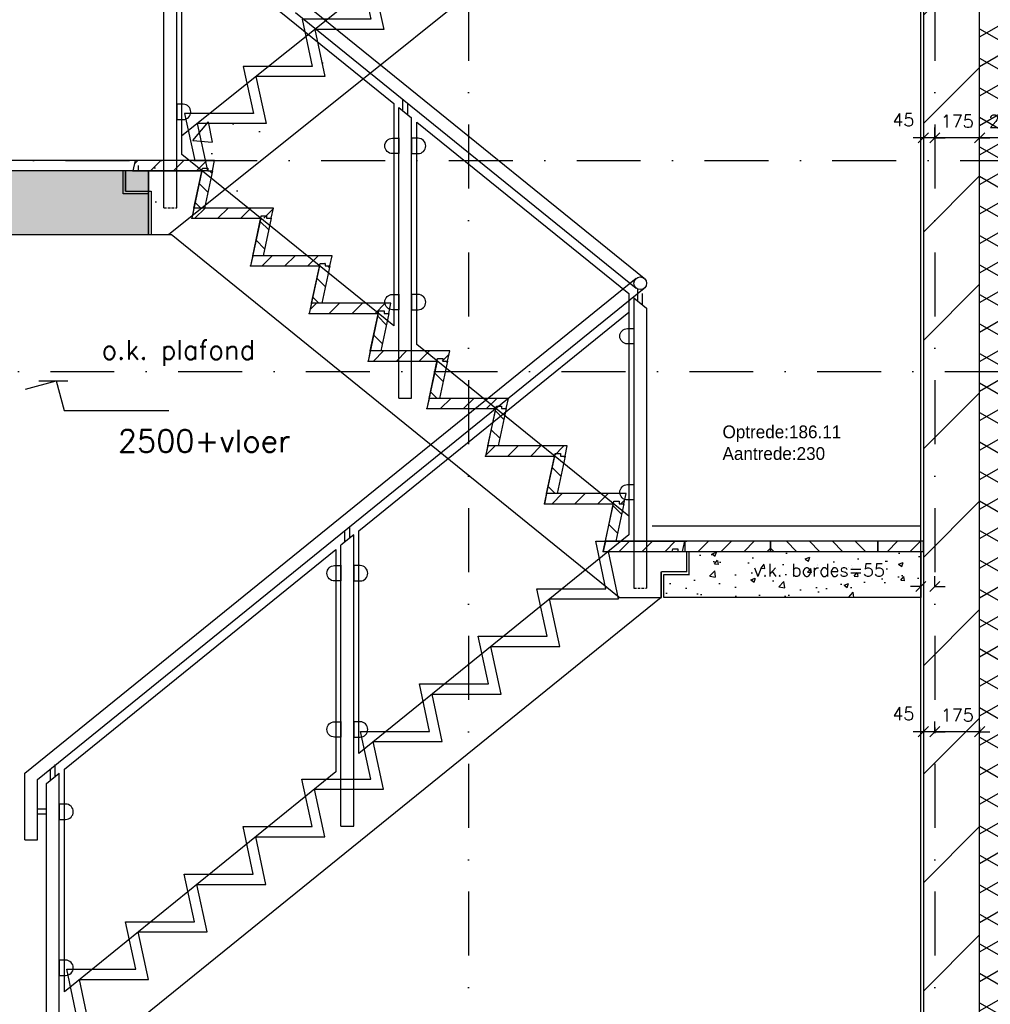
# Model space of a CAD drawing. Extents: x 0 to 317513, y 0 to 193913.
# Tile 84 of 105: x 234666 to 238464, y 150698 to 154550. Entities that reach past the tile are written whole.
import ezdxf

# ---------------------------------------------------------------- set-up
doc = ezdxf.new("R2010")
doc.units = 0
doc.header["$LTSCALE"] = 20
doc.header["$MEASUREMENT"] = 0
doc.header["$PDSIZE"] = -1
for name, pattern in [('DASHDOT', [25, 12.5, -6.25, 0, -6.25]), ('DASHED', [0.75, 0.5, -0.25]), ('DD1', [2.66667, 1.66667, -0.5, 0, -0.5]), ('HIDDEN2', [4.6875, 3.125, -1.5625])]:
    doc.linetypes.add(name, pattern=pattern)
doc.layers.get('0').update_dxf_attribs({"linetype": 'CONTINUOUS'})
doc.layers.get('DEFPOINTS').update_dxf_attribs({"linetype": 'CONTINUOUS'})
for name, color, linetype in [('00', 7, 'CONTINUOUS'), ('A--01A1_ACEER', 1, 'CONTINUOUS'), ('A--124D2TRAPPEN', 4, 'CONTINUOUS'), ('A--A21--_F-23-', 9, 'CONTINUOUS'), ('A--A22--_F123-', 9, 'CONTINUOUS'), ('A--A23--_F--3-', 9, 'CONTINUOUS'), ('A--L13A1_VLOEREN', 1, 'CONTINUOUS'), ('A--L13A2_VLOEREN', 2, 'CONTINUOUS'), ('A--L13A2_VLOEREN1', 2, 'DASHED'), ('A--L21--', 3, 'CONTINUOUS'), ('A--L21--_F--3-', 7, 'CONTINUOUS'), ('A--L21--_F-23-', 4, 'CONTINUOUS'), ('A--L22D1_BINNENWAND', 1, 'CONTINUOUS'), ('A--L23--', 7, 'CONTINUOUS'), ('A--L23--_F--3-', 7, 'CONTINUOUS'), ('A--L24--', 7, 'CONTINUOUS'), ('A--L24A1_TRAPPEN', 1, 'CONTINUOUS'), ('A--L24A2_TRAPPEN', 2, 'CONTINUOUS'), ('A--L24D1_TRAPPEN', 1, 'CONTINUOUS'), ('A--L24D1_TRAPPEN1', 1, 'HIDDEN2'), ('A--M$1A-_F123-', 1, 'CONTINUOUS'), ('A--M01A1_MAATVOERING', 1, 'CONTINUOUS'), ('A--M01B1_HOOGTE_MAATV', 1, 'CONTINUOUS'), ('A--T01A-35_TEKSTPRES', 3, 'CONTINUOUS'), ('A--T01B2_HOOGTE_MAATV', 2, 'CONTINUOUS'), ('A--T01B3_HOOGTE_MAATV', 3, 'CONTINUOUS'), ('STRAMIEN', 8, 'DD1'), ('X--LR---_CP', 7, 'CONTINUOUS'), ('Ztrappenrood', 1, 'CONTINUOUS')]:
    doc.layers.add(name, color=color, linetype=linetype)
doc.styles.add('ALFA-0_25', font='ROMANS')
doc.styles.add('HIEMSTRA', font='romans.shx')
doc.styles.add('HOOGTEXT', font='ROMANS.shx', dxfattribs={"height": 2.5})
doc.styles.add('style1', font='tsacor__.ttf', dxfattribs={"height": 10})
doc.dimstyles.get("Standard").update_dxf_attribs({"dimscale": 40, "dimtxt": 2.5, "dimasz": 2, "dimexe": 0.3, "dimexo": 0.3, "dimgap": 2, "dimtad": 1, "dimdec": 0, "dimzin": 0, "dimdsep": 46, "dimtxsty": 'HIEMSTRA', "dimblk1": 'OBLIQUE', "dimblk2": 'OBLIQUE', "dimsah": 1, "dimcen": 0.09, "dimdle": 0.3, "dimclrd": 1, "dimclre": 1, "dimclrt": 3, "dimadec": 0, "dimazin": 0, "dimtfac": 1, "dimtdec": 4, "dimtix": 1, "dimtmove": 2, "dimatfit": 3, "dimldrblk": 'OBLIQUE', "dimfxl": 0, "dimtvp": 625, "dimtolj": 1, "dimtzin": 0, "dimarcsym": 0})
doc.dimstyles.new('STANDARD$0', dxfattribs={"dimscale": 50, "dimtxt": 2.5, "dimasz": 2, "dimexe": 2, "dimexo": 0, "dimgap": 2, "dimtad": 1, "dimdec": 0, "dimzin": 0, "dimdsep": 46, "dimtxsty": 'ALFA-0_25', "dimblk1": 'OBLIQUE', "dimblk2": 'OBLIQUE', "dimsah": 1, "dimcen": -3, "dimdle": 2, "dimclrd": 1, "dimclre": 1, "dimclrt": 2, "dimadec": 0, "dimazin": 0, "dimtfac": 0.6666666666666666, "dimtofl": 0, "dimtmove": 2, "dimatfit": 3, "dimldrblk": 'OBLIQUE', "dimfxl": 0, "dimtvp": 0.8333333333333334, "dimtolj": 1, "dimtzin": 0, "dimarcsym": 0})

# ---------------------------------------------------------------- blocks, each defined once
blk = doc.blocks.new('*U838')
at = {"layer": 'A--L23--_F--3-', "color": 2, "linetype": 'Continuous'}
blk.add_lwpolyline([(0, 0), (0, -20), (-14792.29447148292, -20.0000000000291), (-14792.29447148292, -2.91038304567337e-11)], dxfattribs=at)
blk = doc.blocks.new('_OBLIQUE')
at = {"color": 0, "linetype": 'ByBlock'}
blk.add_line((-0.5, -0.5), (0.5, 0.5), dxfattribs=at)
blk = doc.blocks.new('*D412')
at = {"layer": 'A--M$1A-_F123-', "color": 1, "lineweight": -2}
for p, q in [((238422.3430605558, 154087.9602430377), (238382.3430605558, 154087.9602430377)), ((238622.3430605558, 154087.9602430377), (238422.3430605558, 154087.9602430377)), ((238622.3430605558, 154087.9602430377), (238662.3430605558, 154087.9602430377))]:
    blk.add_line(p, q, dxfattribs=at)
at = {"layer": 'DEFPOINTS', "color": 0}
for p in [(238422.3430605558, 154087.9602430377), (238422.3430605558, 154087.9602430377), (238622.3430605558, 154087.9602430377)]:
    blk.add_point(p, dxfattribs=at)
at = {"layer": 'A--M$1A-_F123-', "color": 1, "lineweight": -2, "xscale": 40, "yscale": 40, "zscale": 40}
blk.add_blockref('_OBLIQUE', (238422.3430605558, 154087.9602430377), dxfattribs=at)
at = {"layer": 'A--M$1A-_F123-', "color": 1, "lineweight": -2, "xscale": 40, "yscale": 40, "zscale": 40, "rotation": 180}
blk.add_blockref('_OBLIQUE', (238622.3430605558, 154087.9602430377), dxfattribs=at)
at = {"layer": 'A--M$1A-_F123-', "color": 2, "insert": (238522.3430605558, 154152.9602430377), "char_height": 50, "attachment_point": 5, "style": 'HIEMSTRA'}
blk.add_mtext('\\A1;200', dxfattribs=at)
blk = doc.blocks.new('*D413')
at = {"layer": 'A--M$1A-_F123-', "color": 1, "lineweight": -2}
for p, q in [((238247.3430605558, 154087.9602430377), (238207.3430605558, 154087.9602430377)), ((238422.3430605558, 154087.9602430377), (238247.3430605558, 154087.9602430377)), ((238422.3430605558, 154087.9602430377), (238462.3430605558, 154087.9602430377))]:
    blk.add_line(p, q, dxfattribs=at)
at = {"layer": 'DEFPOINTS', "color": 0}
for p in [(238247.3430605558, 154087.9602430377), (238247.3430605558, 154087.9602430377), (238422.3430605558, 154087.9602430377)]:
    blk.add_point(p, dxfattribs=at)
at = {"layer": 'A--M$1A-_F123-', "color": 1, "lineweight": -2, "xscale": 40, "yscale": 40, "zscale": 40}
blk.add_blockref('_OBLIQUE', (238247.3430605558, 154087.9602430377), dxfattribs=at)
at = {"layer": 'A--M$1A-_F123-', "color": 1, "lineweight": -2, "xscale": 40, "yscale": 40, "zscale": 40, "rotation": 180}
blk.add_blockref('_OBLIQUE', (238422.3430605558, 154087.9602430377), dxfattribs=at)
at = {"layer": 'A--M$1A-_F123-', "color": 2, "insert": (238334.8430605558, 154152.9602430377), "char_height": 50, "attachment_point": 5, "style": 'HIEMSTRA'}
blk.add_mtext('\\A1;175', dxfattribs=at)
blk = doc.blocks.new('*D414')
at = {"layer": 'A--M$1A-_F123-', "color": 1, "lineweight": -2}
for p, q in [((238247.3430605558, 151764.8943203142), (238207.3430605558, 151764.8943203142)), ((238247.3430605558, 151781.152241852), (238247.3430605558, 151758.8943203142)), ((238422.3430605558, 151764.8943203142), (238247.3430605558, 151764.8943203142)), ((238422.3430605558, 151781.152241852), (238422.3430605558, 151758.8943203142)), ((238422.3430605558, 151764.8943203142), (238462.3430605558, 151764.8943203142))]:
    blk.add_line(p, q, dxfattribs=at)
at = {"layer": 'DEFPOINTS', "color": 0}
for p in [(238247.3430605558, 151787.152241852), (238247.3430605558, 151764.8943203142), (238422.3430605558, 151787.152241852)]:
    blk.add_point(p, dxfattribs=at)
at = {"layer": 'A--M$1A-_F123-', "color": 1, "lineweight": -2, "xscale": 40, "yscale": 40, "zscale": 40}
blk.add_blockref('_OBLIQUE', (238247.3430605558, 151764.8943203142), dxfattribs=at)
at = {"layer": 'A--M$1A-_F123-', "color": 1, "lineweight": -2, "xscale": 40, "yscale": 40, "zscale": 40, "rotation": 180}
blk.add_blockref('_OBLIQUE', (238422.3430605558, 151764.8943203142), dxfattribs=at)
at = {"layer": 'A--M$1A-_F123-', "color": 2, "insert": (238334.8430605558, 151829.8943203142), "char_height": 50, "attachment_point": 5, "style": 'HIEMSTRA'}
blk.add_mtext('\\A1;175', dxfattribs=at)
blk = doc.blocks.new('*U828')
at = {"layer": 'A--A21--_F-23-', "linetype": 'Continuous'}
h = blk.add_hatch(dxfattribs=at)
h.set_pattern_fill('ALFAISO', color=256, scale=100, angle=90, style=0)
h.set_pattern_definition([(150, (50, -3.061515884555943e-15), (-50.00000000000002, -86.60254037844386), []), (210, (50, -3.061515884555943e-15), (49.99999999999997, -86.60254037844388), [])])
h.paths.add_polyline_path([(0, 0), (-65, 0), (-65, 5571.047897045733), (0, 5571.047897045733), (65, 5571.047897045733), (65, 0)])
at = {"layer": 'A--L21--_F--3-', "color": 3, "linetype": 'Continuous'}
blk.add_lwpolyline([(0, 0), (-65, 0), (-65, 5571.047897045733), (0, 5571.047897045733)], dxfattribs=at)
blk = doc.blocks.new('TRAPTREDE')
at = {"layer": 'A--01A1_ACEER'}
h = blk.add_hatch(dxfattribs=at)
h.set_pattern_fill('ANSI31', color=256, scale=20, angle=90, style=0)
h.set_pattern_definition([(135, (-78993.3670342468, -57903.13740615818), (-44.90128060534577, -44.90128060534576), [])])
edge = h.paths.add_edge_path()
edge.add_line((-292.6324801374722, 0), (-310.9134397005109, 0))
edge.add_line((-310.9134397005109, 0), (-319.5105059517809, 40))
edge.add_line((-319.5105059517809, 40), (-8.59706625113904, 40))
edge.add_line((-8.59706625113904, 40), (0, 0))
edge.add_line((0, 0), (-269.9999999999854, 0))
at = {"layer": 'A--L24A2_TRAPPEN'}
blk.add_lwpolyline([(-269.9999999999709, 0), (-272.1492665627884, 9.999999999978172), (-292.6324801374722, 9.999999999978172), (-292.6324801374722, 0), (-310.9134397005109, 0), (-319.5105059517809, 40), (-8.59706625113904, 40), (0, 0)], close=True, dxfattribs=at)
at = {"layer": 'X--LR---_CP', "color": 1}
blk.add_point((0, 0), dxfattribs=at)
blk = doc.blocks.new('STOOTBORD')
at = {"layer": 'A--01A1_ACEER'}
h = blk.add_hatch(dxfattribs=at)
h.set_pattern_fill('ANSI31', color=256, scale=20, style=0)
h.set_pattern_definition([(45, (-78754.76996799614, -57757.02740615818), (-44.90128060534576, 44.90128060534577), [])])
h.paths.add_polyline_path([(0, 0), (-33.55220031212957, 156.109999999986), (-54.03541388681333, 156.109999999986), (-54.03541388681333, 146.1100000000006), (-72.31637344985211, 146.1100000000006), (-40.91343970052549, 0)])
at = {"layer": 'A--L24A2_TRAPPEN'}
blk.add_lwpolyline([(0, 0), (-33.55220031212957, 156.109999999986), (-54.03541388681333, 156.109999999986), (-54.03541388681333, 146.1100000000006), (-72.31637344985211, 146.1100000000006), (-40.91343970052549, 0)], close=True, dxfattribs=at)
at = {"layer": 'X--LR---_CP'}
blk.add_point((0, 0), dxfattribs=at)
blk = doc.blocks.new('GLASKLEM_RECHTS')
at = {"layer": 'A--01A1_ACEER'}
blk.add_lwpolyline([(0, -60), (24.99999999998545, -60, 0.414213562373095), (54.99999999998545, -30), (55, -30, 0.414213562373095), (25, 0), (0, 0)], format="xyb", close=True, dxfattribs=at)
at = {"layer": 'X--LR---_CP'}
blk.add_point((0, 0), dxfattribs=at)
blk = doc.blocks.new('GLASKLEM_LINKS')
at = {"layer": 'A--01A1_ACEER'}
blk.add_lwpolyline([(0, -60), (-25, -60, -0.414213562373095), (-55, -30), (-55, -30, -0.414213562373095), (-25, 0), (0, 0)], format="xyb", close=True, dxfattribs=at)
at = {"layer": 'X--LR---_CP'}
blk.add_point((0, 0), dxfattribs=at)
blk = doc.blocks.new('*D510')
at = {"layer": 'A--M$1A-_F123-', "color": 1, "lineweight": -2}
for p, q in [((238247.3430605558, 151764.8943203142), (238247.3430605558, 151804.8943203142)), ((238202.3425032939, 151764.8943203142), (238162.3425032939, 151764.8943203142)), ((238202.3425032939, 151764.8943213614), (238202.3425032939, 151724.8943203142)), ((238247.3430605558, 151764.8943203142), (238287.3430605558, 151764.8943203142))]:
    blk.add_line(p, q, dxfattribs=at)
at = {"layer": 'DEFPOINTS', "color": 0}
for p in [(238202.3425032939, 151764.8943213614), (238202.3425032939, 151764.8943203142), (238247.3430605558, 151764.8943203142)]:
    blk.add_point(p, dxfattribs=at)
at = {"layer": 'A--M$1A-_F123-', "color": 1, "lineweight": -2, "xscale": 40, "yscale": 40, "zscale": 40}
blk.add_blockref('_OBLIQUE', (238202.3425032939, 151764.8943203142), dxfattribs=at)
at = {"layer": 'A--M$1A-_F123-', "color": 1, "lineweight": -2, "xscale": 40, "yscale": 40, "zscale": 40, "rotation": 180}
blk.add_blockref('_OBLIQUE', (238247.3430605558, 151764.8943203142), dxfattribs=at)
at = {"layer": 'A--M$1A-_F123-', "color": 2, "insert": (238123.9864433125, 151835.6037045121), "char_height": 50, "attachment_point": 5, "style": 'ALFA-0_25'}
blk.add_mtext('\\A1;45', dxfattribs=at)
blk = doc.blocks.new('*D513')
at = {"layer": 'A--M$1A-_F123-', "color": 1, "lineweight": -2}
for p, q in [((238247.3430605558, 154087.9602430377), (238247.3430605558, 154127.9602430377)), ((238202.3425032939, 154087.9602430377), (238162.3425032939, 154087.9602430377)), ((238202.3425032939, 154087.9602440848), (238202.3425032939, 154047.9602430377)), ((238247.3430605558, 154087.9602430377), (238287.3430605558, 154087.9602430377))]:
    blk.add_line(p, q, dxfattribs=at)
at = {"layer": 'DEFPOINTS', "color": 0}
for p in [(238202.3425032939, 154087.9602440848), (238202.3425032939, 154087.9602430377), (238247.3430605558, 154087.9602430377)]:
    blk.add_point(p, dxfattribs=at)
at = {"layer": 'A--M$1A-_F123-', "color": 1, "lineweight": -2, "xscale": 40, "yscale": 40, "zscale": 40}
blk.add_blockref('_OBLIQUE', (238202.3425032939, 154087.9602430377), dxfattribs=at)
at = {"layer": 'A--M$1A-_F123-', "color": 1, "lineweight": -2, "xscale": 40, "yscale": 40, "zscale": 40, "rotation": 180}
blk.add_blockref('_OBLIQUE', (238247.3430605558, 154087.9602430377), dxfattribs=at)
at = {"layer": 'A--M$1A-_F123-', "color": 2, "insert": (238123.9864433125, 154158.6696272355), "char_height": 50, "attachment_point": 5, "style": 'ALFA-0_25'}
blk.add_mtext('\\A1;45', dxfattribs=at)
blk = doc.blocks.new('*D515')
at = {"layer": 'A--M$1A-_F123-', "color": 1, "lineweight": -2}
for p, q in [((238192.3425032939, 152332.8613402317), (238192.3425032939, 152372.8613402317)), ((238247.3430605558, 152332.8613391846), (238247.3430605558, 152372.8613402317)), ((238192.3425032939, 152332.8613402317), (238152.3425032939, 152332.8613402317)), ((238247.3430605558, 152332.8613402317), (238287.3430605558, 152332.8613402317))]:
    blk.add_line(p, q, dxfattribs=at)
at = {"layer": 'DEFPOINTS', "color": 0}
for p in [(238192.3425032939, 152332.8613402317), (238192.3425032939, 152332.8613402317), (238247.3430605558, 152332.8613391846)]:
    blk.add_point(p, dxfattribs=at)
at = {"layer": 'A--M$1A-_F123-', "color": 1, "lineweight": -2, "xscale": 40, "yscale": 40, "zscale": 40}
blk.add_blockref('_OBLIQUE', (238192.3425032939, 152332.8613402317), dxfattribs=at)
at = {"layer": 'A--M$1A-_F123-', "color": 1, "lineweight": -2, "xscale": 40, "yscale": 40, "zscale": 40, "rotation": 180}
blk.add_blockref('_OBLIQUE', (238247.3430605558, 152332.8613402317), dxfattribs=at)
at = {"layer": 'A--M$1A-_F123-', "color": 2, "insert": (237794.5292219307, 152397.0914561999), "char_height": 50, "attachment_point": 5, "style": 'ALFA-0_25'}
blk.add_mtext('\\A1;\\fRomanS|b0|i0|c0|p0;v.k. bordes=\\Fromans.shx;55', dxfattribs=at)
blk = doc.blocks.new('HOOGTEP')
at = {"layer": 'A--M01A1_MAATVOERING'}
for p, q in [((0, 0), (0.6242222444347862, 2.329629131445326)), ((0.6242222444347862, 2.329629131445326), (8.79409522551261, 2.329629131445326)), ((-2.414814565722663, 0.647047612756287), (0, 0))]:
    blk.add_line(p, q, dxfattribs=at)
at = {"layer": 'A--M01B1_HOOGTE_MAATV'}
blk.add_line((-1.37860708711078, 0), (0.9114254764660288, 0), dxfattribs=at)
at = {"layer": 'A--T01B2_HOOGTE_MAATV', "style": 'HOOGTEXT', "flags": 4}
blk.add_attdef('TEKST', (1.839745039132, -0.6710995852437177), '', height=1.5, dxfattribs=at)
at = {"layer": 'A--T01B3_HOOGTE_MAATV', "style": 'HOOGTEXT', "flags": 4}
blk.add_attdef('HOOGTE', (1.672616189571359, 3.819477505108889), '', height=1.75, dxfattribs=at)

msp = doc.modelspace()

# ---------------------------------------------------------------- hatches: boundary and pattern name
at = {"layer": 'A--01A1_ACEER'}
h = msp.add_hatch(dxfattribs=at)
h.set_pattern_fill('AR-CONC', color=256, scale=5, style=0)
h.set_pattern_definition([(49.99999999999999, (154940.2033338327, 94381.17440186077), (910.92334498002, -79.69542769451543), [95.25, -1047.75]), (355, (154940.2033338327, 94381.17440186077), (-176.2141298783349, 955.2832144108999), [76.2, -838.1999999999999]), (100.451, (155016.1133338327, 94374.53315186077), (734.7125083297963, 875.5834391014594), [80.95, -890.45]), (46.1842, (154940.2033338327, 94635.17440186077), (1355.395204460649, -210.2116396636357), [142.875, -1571.625]), (96.6356, (155053.1528338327, 94617.65690186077), (1187.021172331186, 1237.127779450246), [121.4249999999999, -1335.674999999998]), (351.1840000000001, (154940.2033338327, 94635.17440186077), (1187.02302906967, 1237.125589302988), [114.3, -1257.3]), (21, (155067.2033338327, 94571.67440186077), (758.0743991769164, -511.3275925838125), [95.25, -1047.75]), (326.0000000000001, (155067.2033338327, 94571.67440186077), (309.0101417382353, 920.9398306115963), [76.2, -838.1999999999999]), (71.4514, (155130.3758338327, 94529.06390186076), (1067.082453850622, 409.6142885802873), [80.94999999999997, -890.4499999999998]), (37.50000000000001, (154940.2033338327, 94381.17440186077), (15.44301625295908, 422.7751943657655), [0, -828.04, 0, -850.9000000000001, 0, -841.375]), (7.499999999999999, (154940.2033338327, 94381.17440186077), (334.0983125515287, 500.9028740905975), [0, -485.14, 0, -808.99, 0, -320.675]), (327.5, (154656.9933338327, 94381.17440186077), (677.952975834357, -28.64371996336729), [0, -317.4999999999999, 0, -990.5999999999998, 0, -1314.449999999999]), (317.5, (154529.9933338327, 94381.17440186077), (740.6459069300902, 127.1324551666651), [0, -412.75, 0, -657.86, 0, -933.45])])
h.paths.add_polyline_path([(235420.0318095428, 153959.3218080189), (235419.066991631, 153959.321808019)], flags=16)
edge = h.paths.add_edge_path()
edge.add_line((235092.7795488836, 153709.3218106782), (235092.7795472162, 153709.3218106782))
edge.add_line((235092.7795472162, 153709.3218106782), (235347.6378190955, 153709.3218106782))
edge.add_line((235347.6378190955, 153709.3218106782), (237187.6377917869, 155183.0017934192))
edge.add_line((235092.7795516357, 153709.3218094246), (235092.7795537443, 153879.3218072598))
edge.add_line((234992.7795505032, 153879.3218085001), (235092.7795537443, 153879.3218072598))
edge.add_line((234992.7795505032, 153879.3218085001), (234992.7795493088, 153959.3218078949))
edge.add_line((237187.6378089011, 155182.9818119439), (237187.6378067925, 155352.9818097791))
edge.add_line((237287.6378100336, 155352.9818110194), (237187.6378067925, 155352.9818097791))
edge.add_line((237287.6378100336, 155352.9818110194), (237287.6378112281, 155432.9818104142))
h = msp.add_hatch(dxfattribs=at)
h.set_pattern_fill('ANSI31', color=256, scale=20, style=0)
h.set_pattern_definition([(45.00000000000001, (152380.9708465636, 94380.83646325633), (-44.90128060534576, 44.90128060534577), [])])
h.paths.add_polyline_path([(237268.5638004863, 152510.0838694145), (237268.5638004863, 152470.0838694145), (237603.5638004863, 152470.0838694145), (237603.5638004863, 152510.0838694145)])
h = msp.add_hatch(dxfattribs=at)
h.set_pattern_fill('ANSI31', color=256, scale=20, angle=90, style=0)
h.set_pattern_definition([(135, (152380.9708465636, 94380.83646325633), (-44.90128060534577, -44.90128060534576), [])])
h.paths.add_polyline_path([(237603.5638004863, 152510.0838694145), (237603.5638004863, 152470.0838694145), (238023.5638004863, 152470.0838694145), (238023.5638004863, 152510.0838694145)])
h = msp.add_hatch(dxfattribs=at)
h.set_pattern_fill('ANSI31', color=256, scale=20, style=0)
h.set_pattern_definition([(45.00000000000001, (140998.2539062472, 94381.17440186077), (-44.90128060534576, 44.90128060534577), [])])
h.paths.add_polyline_path([(238023.5638004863, 152510.0838694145), (238023.5638004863, 152470.0838694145), (238202.342519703, 152470.0838494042), (238202.3425206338, 152510.0838676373)])
h = msp.add_hatch(dxfattribs=at)
h.set_pattern_fill('AR-CONC', color=256, style=0)
h.set_pattern_definition([(49.99999999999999, (150940.6184439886, 94381.17408036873), (182.184668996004, -15.93908553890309), [19.05, -209.55]), (355, (150940.6184439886, 94381.17408036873), (-35.24282597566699, 191.05664288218), [15.24, -167.64]), (100.451, (150955.8004439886, 94379.84583036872), (146.9425016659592, 175.1166878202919), [16.19, -178.09]), (46.1842, (150940.6184439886, 94431.97408036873), (271.0790408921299, -42.04232793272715), [28.575, -314.325]), (96.6356, (150963.2083439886, 94428.47058036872), (237.4042344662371, 247.4255558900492), [24.28499999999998, -267.1349999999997]), (351.1840000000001, (150940.6184439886, 94431.97408036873), (237.4046058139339, 247.4251178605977), [22.86, -251.46]), (21, (150966.0184439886, 94419.27408036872), (151.6148798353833, -102.2655185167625), [19.05, -209.55]), (326.0000000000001, (150966.0184439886, 94419.27408036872), (61.80202834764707, 184.1879661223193), [15.24, -167.64]), (71.4514, (150978.6529439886, 94410.75198036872), (213.4164907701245, 81.92285771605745), [16.18999999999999, -178.0899999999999]), (37.50000000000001, (150940.6184439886, 94381.17408036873), (3.088603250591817, 84.55503887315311), [0, -165.608, 0, -170.18, 0, -168.275]), (7.499999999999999, (150940.6184439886, 94381.17408036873), (66.81966251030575, 100.1805748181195), [0, -97.02799999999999, 0, -161.798, 0, -64.135]), (327.5, (150883.9764439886, 94381.17408036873), (135.5905951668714, -5.728743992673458), [0, -63.49999999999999, 0, -198.1199999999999, 0, -262.8899999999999]), (317.5, (150858.5764439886, 94381.17408036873), (148.129181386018, 25.42649103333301), [0, -82.55, 0, -131.572, 0, -186.69])])
h.paths.add_polyline_path([(238192.342519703, 152470.0838505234), (238023.5638004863, 152470.0838694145), (237603.5638004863, 152470.0838694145), (237286.1131127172, 152470.0838694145), (237287.1131127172, 152380.4218238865), (237187.1131127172, 152380.4218226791), (237187.1131141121, 152290.421823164), (238192.3425155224, 152290.421823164)])
at = {"layer": 'A--A22--_F123-'}
h = msp.add_hatch(dxfattribs=at)
h.set_pattern_fill('ALFALINE', color=256, scale=299.9999999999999, angle=-90.00000000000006, style=0, pattern_type=2)
h.set_pattern_definition([(225.0000000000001, (397244.6861211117, 58203.42386924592), (-212.1320343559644, 212.132034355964), [])])
h.paths.add_polyline_path([(238202.3426136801, 155374.3218072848), (238202.342463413, 150050.9918080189), (238422.3424587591, 150050.987874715), (238422.3426151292, 155374.3218072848)])
at = {"layer": 'A--A23--_F--3-'}
h = msp.add_hatch(dxfattribs=at)
h.set_pattern_fill('ALFABET', color=256, scale=20, angle=1, style=0, pattern_type=2)
h.set_pattern_definition([(46, (157742.7932300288, 58203.42386924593), (-86.32077604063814, 83.35900445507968), []), (50.99999999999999, (157742.7932300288, 58203.42386924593), (143.6492232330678, -10.04493226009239), [14.99999999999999, -164.9999999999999]), (356, (157742.7932300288, 58203.42386924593), (-30.37155278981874, 149.9312053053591), [12, -132]), (101.4514, (157754.7639982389, 58202.58679246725), (113.2777785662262, 139.8861835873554), [12.74803799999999, -140.2284223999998]), (47.18420000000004, (157742.0951337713, 58243.41777705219), (213.9934415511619, -29.37357608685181), [22.49999999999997, -247.4999999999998]), (97.63559999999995, (157759.9279189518, 58240.96996785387), (183.5039301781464, 198.0563242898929), [19.12205759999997, -210.3425999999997]), (352.1842, (157742.0951337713, 58243.41777705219), (183.503775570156, 198.0564676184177), [18, -198]), (22.00000000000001, (157762.2666117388, 58233.76834822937), (120.7685617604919, -78.42802107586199), [15, -165]), (327, (157762.2666117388, 58233.76834822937), (46.12453210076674, 145.8572078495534), [12, -132]), (72.45140000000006, (157772.3306543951, 58227.23267337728), (166.8931450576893, 67.42905611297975), [12.748038, -140.2284224]), (38.49999999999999, (157742.7932300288, 58203.42386924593), (1.269640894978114, 66.61107424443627), [0, -130.4, 0, -134, 0, -132.5]), (8.500000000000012, (157742.7932300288, 58203.42386924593), (51.2292074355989, 79.78856751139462), [0, -76.39999999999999, 0, -127.4, 0, -50.5]), (328.5, (157698.2000228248, 58202.64549191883), (106.8269538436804, -2.646990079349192), [0, -49.99999999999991, 0, -155.9999999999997, 0, -206.9999999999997]), (318.5, (157678.2030689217, 58202.29644379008), (116.2700548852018, 22.05354758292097), [0, -64.99999999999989, 0, -103.5999999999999, 0, -146.9999999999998]), (318.5, (157678.2030689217, 58202.29644379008), (116.2700548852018, 22.05354758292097), [0, -64.99999999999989, 0, -103.5999999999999, 0, -146.9999999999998])])
h.paths.add_polyline_path([(217087.3430605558, 153709.3218072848), (235170.5270025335, 153709.3218072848), (235170.4743356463, 153959.3218072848), (217087.3430605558, 153959.3218072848)])

# ---------------------------------------------------------------- linework, layer by layer
at = {"layer": 'A--01A1_ACEER'}
msp.add_line((237141.0389779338, 152570.0838694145), (238192.3376037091, 152570.0841877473), dxfattribs=at)
at = {"layer": 'A--124D2TRAPPEN'}
for points in [[(235148.4724461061, 153959.3218244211), (235148.4724461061, 153959.3218244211), (235148.4724461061, 153959.3218244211), (235148.4724461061, 153959.3218244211), (235170.5226572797, 153959.3218299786), (235170.5226572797, 153709.3218081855), (235258.4725615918, 153709.3218419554)], [(235158.4724449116, 153959.3218244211), (235379.130228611, 153959.3218244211), (235339.1259097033, 153773.1917341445), (235609.1632859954, 153773.191934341), (235569.1259273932, 153587.0818120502), (235839.1259537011, 153587.0819343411), (235799.1264651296, 153400.9718244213), (236069.1259537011, 153400.971934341), (236029.1259537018, 153214.8619343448), (236299.125953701, 153214.8619343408), (236259.1259537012, 153028.7519343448), (236528.5170283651, 153028.7519343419), (236488.5170283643, 152842.6419343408), (236758.5170283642, 152842.6419343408), (236718.5170283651, 152656.5319343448), (236988.5170283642, 152656.5319343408), (236948.5170283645, 152470.4219343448), (237276.1131139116, 152470.421808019)], [(237012.0788014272, 152290.421823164), (235258.4724441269, 153709.3219370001), (235258.4724441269, 153709.3219370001), (235258.4724441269, 153709.3219370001), (235258.4724441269, 153709.3219370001), (235258.4724441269, 153709.3219370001), (235258.4724441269, 153709.3219370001)], [(237286.1131127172, 152470.421808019), (238192.3425197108, 152470.4217866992), (238192.3425155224, 152290.421823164), (237187.1131141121, 152290.421823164)], [(237012.0788014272, 152290.421823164), (237177.1131105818, 152290.421823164)]]:
    msp.add_lwpolyline(points, dxfattribs=at)
at = {"layer": 'A--L13A1_VLOEREN'}
msp.add_line((235117.6503607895, 153998.9638694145), (233167.3436334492, 153999.321808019), dxfattribs=at)
for points in [[(237268.5638004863, 152510.0838694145), (237268.5638004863, 152470.0838694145), (237603.5638004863, 152470.0838694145), (237603.5638004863, 152510.0838694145)], [(237603.5638004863, 152510.0838694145), (237603.5638004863, 152470.0838694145), (238023.5638004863, 152470.0838694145), (238023.5638004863, 152510.0838694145)], [(238023.5638004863, 152510.0838694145), (238023.5638004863, 152470.0838694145), (238202.342519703, 152470.0838494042), (238202.3425206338, 152510.0838676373)]]:
    msp.add_lwpolyline(points, close=True, dxfattribs=at)
at = {"layer": 'A--L13A2_VLOEREN'}
for p, q in [((235271.168437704, 155026.7640645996), (236077.855182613, 154373.9581328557)), ((235230.5226605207, 153813.9112367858), (235230.5226605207, 154950.3107421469)), ((235280.5226605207, 153813.9112367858), (235280.5226605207, 154909.8485716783)), ((235745.3759407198, 154578.6937976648), (237078.577990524, 153499.8088255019)), ((236077.855182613, 154373.9581328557), (237110.0313176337, 153538.6763982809)), ((236165.1626175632, 154193.9595167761), (236165.1626175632, 154238.9841960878)), ((236184.1626175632, 154178.5838919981), (236184.1626175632, 154223.6085713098)), ((236149.6626175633, 153069.8093017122), (236149.6626175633, 154206.5027896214)), ((236149.6626175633, 154206.5027896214), (236199.6626175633, 154166.0406191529)), ((236199.6626175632, 153069.8093017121), (236199.6626175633, 154166.0406191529)), ((237084.8062282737, 153449.7470416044), (237084.8062282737, 153494.821080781)), ((237069.3053293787, 153462.289964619), (237069.3053293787, 152325.8235704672)), ((237069.3053293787, 153462.289964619), (237119.3053293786, 153421.8312689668)), ((237103.8062282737, 153434.2426118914), (237103.8062282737, 153479.6032975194)), ((237119.3053293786, 153421.8312689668), (237119.3053293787, 152325.8235704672)), ((236149.6626175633, 153069.8093017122), (236199.6626175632, 153069.8093017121))]:
    msp.add_line(p, q, dxfattribs=at)
msp.add_lwpolyline([(237289.5316957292, 152470.4218080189), (237289.5316957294, 152470.421808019)], dxfattribs=at)
msp.add_circle((237094.3046540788, 153519.2426118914), 25, dxfattribs=at)
at = {"layer": 'A--L13A2_VLOEREN1'}
for p, q in [((235230.5226605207, 153813.9112367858), (235280.5226605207, 153813.9112367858)), ((237069.3053293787, 152325.8235704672), (237119.3053293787, 152325.8235704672))]:
    msp.add_line(p, q, dxfattribs=at)
at = {"layer": 'A--L21--_F-23-'}
msp.add_lwpolyline([(238202.3426136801, 155374.3218072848), (238202.342463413, 150050.9918080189), (238422.3424587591, 150050.987874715), (238422.3426151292, 155374.3218072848)], close=True, dxfattribs=at)
at = {"layer": 'A--L21--_F-23-', "linetype": 'Continuous'}
msp.add_lwpolyline([(217087.3430605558, 153709.3218072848), (235170.5270025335, 153709.3218072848), (235170.4743356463, 153959.3218072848), (217087.3430605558, 153959.3218072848)], close=True, dxfattribs=at)
at = {"layer": 'A--L22D1_BINNENWAND'}
msp.add_line((238192.3424760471, 150050.9918080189), (238192.3367341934, 156511.3208410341), dxfattribs=at)
at = {"layer": 'A--L24A1_TRAPPEN'}
for points in [[(235300.5226605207, 154893.6637034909), (236129.6626175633, 154222.6876578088), (236129.6626175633, 153351.9992252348), (235300.5226605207, 154022.975270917)], [(236219.6626175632, 153279.1673183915), (236219.6626175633, 154149.8557509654), (237049.3053293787, 153478.4728542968), (237049.3053293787, 152607.7844217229)]]:
    msp.add_lwpolyline(points, close=True, dxfattribs=at)
at = {"layer": 'A--L24D1_TRAPPEN'}
for points in [[(235170.9674399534, 153709.3223688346), (235170.9674406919, 153869.3223657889), (235070.9674407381, 153869.3223657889), (235070.9674407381, 153958.9643012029)], [(236150.9130218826, 153214.861808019), (236232.7329061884, 153214.861808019)], [(236150.9130218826, 153214.861808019), (236232.7329061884, 153214.861808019)]]:
    msp.add_lwpolyline(points, dxfattribs=at)
at = {"layer": 'A--L24D1_TRAPPEN1', "linetype": 'Continuous'}
for p, q in [((234685.5503653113, 151602.3008707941), (237078.5788066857, 153538.6770587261)), ((234735.5503653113, 151578.4407818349), (237110.0305014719, 153499.8081650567)), ((235957.5954290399, 152522.2646187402), (235957.5954290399, 152567.287767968)), ((235973.0954290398, 152534.8068143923), (235923.0954290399, 152494.3481187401)), ((235938.5954290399, 152506.8903143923), (235938.5954290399, 152551.9134636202)), ((235973.0954290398, 151395.2735708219), (235973.0954290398, 152534.8068143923)), ((235923.0954290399, 151395.273570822), (235923.0954290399, 152494.3481187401)), ((234786.0501417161, 151574.2807342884), (234786.0501417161, 151619.3038835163)), ((234805.0501417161, 151589.6550386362), (234805.0501417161, 151636.0258549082)), ((234685.5503653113, 151342.3008707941), (234685.5503653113, 151602.3008707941)), ((234735.5503653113, 151342.3008707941), (234735.5503653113, 151578.4407818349)), ((234770.5503653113, 151561.7387195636), (234820.5503653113, 151602.1974152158)), ((234820.5503653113, 150465.731567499), (234820.5503653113, 151602.1974152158)), ((234770.5503653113, 150465.731567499), (234770.5503653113, 151561.7387195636)), ((234770.5503653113, 151461.4680673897), (234735.5503653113, 151461.4680673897)), ((234770.5503653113, 151442.4680673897), (234735.5503653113, 151442.4680673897)), ((235923.0954290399, 151395.273570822), (235973.0954290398, 151395.2735708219)), ((234685.5503653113, 151342.3008707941), (234735.5503653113, 151342.3008707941))]:
    msp.add_line(p, q, dxfattribs=at)
for points in [[(235300.5226605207, 154966.564596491), (236132.9394954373, 155633.27717423), (236132.9394954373, 154762.3466384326), (235300.5226605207, 154095.6340606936)], [(235993.0954290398, 152550.9902926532), (237049.3053293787, 153405.6477907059), (237049.3053293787, 152534.927114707), (235993.0954290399, 151680.2696166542)], [(234840.5503653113, 151618.3808934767), (235903.0954290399, 152478.1646404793), (235903.0954290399, 151607.4439644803), (234840.5503653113, 150747.6602174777)]]:
    msp.add_lwpolyline(points, close=True, dxfattribs=at)
for points in [[(237147.2036131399, 155472.9824879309), (236920.6428627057, 155472.9820423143), (236960.5431569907, 155288.7721398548), (236690.5169233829, 155288.7721398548), (236730.5169233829, 155104.5621398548), (236460.6089493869, 155104.5621398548), (236500.6380432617, 154920.3521398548), (236230.6560947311, 154920.3521398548), (236270.6560947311, 154736.1421398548), (236000.6664876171, 154736.1421398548), (236040.6270008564, 154551.9321398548), (235770.6428415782, 154551.9321398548), (235810.5431569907, 154367.7221398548), (235540.6823283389, 154367.7221398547), (235580.5826438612, 154183.5121393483), (235310.6823293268, 154183.5121365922), (235350.5826359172, 153999.3021773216), (235139.2451936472, 153999.3021458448)], [(236050.2739980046, 154696.1421398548), (236090.2345112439, 154511.9321398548), (235820.2345112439, 154511.9321398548), (235860.1348266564, 154327.7221398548), (235590.2739980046, 154327.7221398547), (235630.1743134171, 154143.5121398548), (235360.2739988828, 154143.5121370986), (235400.1743142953, 153959.3021370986), (235400.1743142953, 153959.3021370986), (235400.1743142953, 153959.3021370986), (235400.1743142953, 153959.3021370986), (235400.1743142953, 153959.3021370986), (235400.1743142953, 153959.3021370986), (235400.1743142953, 153959.3021370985), (235400.174303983, 153959.3021847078), (235400.174303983, 153959.3021847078), (235400.174303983, 153959.3021847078), (235400.174303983, 153959.3021847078), (235400.174303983, 153959.3021847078), (235400.1743142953, 153959.3021370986), (235400.174303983, 153959.3021847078), (235080.5226560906, 153959.3021370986), (235080.5226560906, 153959.3021370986), (235080.5226560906, 153959.3021370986), (235080.5226560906, 153959.3021370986), (235080.5226544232, 153959.3021370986), (235080.5226572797, 153879.3221376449), (235180.5226605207, 153879.3221367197), (235180.5226584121, 153709.3221401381), (235248.0276614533, 153709.322139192), (237175.3563320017, 155252.9826872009)], [(234620.5503639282, 150649.3221397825), (234890.0777484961, 150649.3221386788), (234850.0777485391, 150835.4321373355), (235120.0777486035, 150835.4321373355), (235080.0777485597, 151021.5421375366), (235350.0777487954, 151021.5421364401), (235310.077748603, 151207.6521373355), (235580.0777486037, 151207.6521373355), (235540.0777486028, 151393.7621373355), (235810.0777486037, 151393.7621373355), (235770.0777486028, 151579.8721373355), (236040.0777486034, 151579.8721373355), (236000.0777486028, 151765.9821373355), (236270.0777486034, 151765.9821373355), (236230.0777486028, 151952.0921373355), (236500.0777486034, 151952.0921373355), (236460.0777486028, 152138.2021373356), (236730.0777486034, 152138.2021373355), (236690.0777486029, 152324.3121373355), (236960.077748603, 152324.3121373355), (236920.0777485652, 152510.4221375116), (237276.1131140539, 152510.4221362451)], [(234939.5882545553, 150609.3221384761), (234899.5882545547, 150795.4321373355), (235169.5882545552, 150795.4321373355), (235129.5882545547, 150981.5421373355), (235399.5882547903, 150981.542136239), (235359.5882545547, 151167.6521373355), (235629.5882545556, 151167.6521373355), (235589.5882545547, 151353.7621373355), (235859.5882545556, 151353.7621373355), (235819.5882545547, 151539.8721373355), (236089.5882545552, 151539.8721373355), (236049.5882545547, 151725.9821373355), (236319.5882545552, 151725.9821373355), (236279.5882545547, 151912.0921373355), (236549.5882545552, 151912.0921373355), (236509.5882545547, 152098.2021373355), (236779.5882545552, 152098.2021373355), (236739.5882545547, 152284.3121373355), (237009.5882545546, 152284.3121373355), (236969.5882545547, 152470.4221373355), (237276.1131139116, 152470.4221362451), (237276.1131139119, 152470.4221362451)], [(237176.1131105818, 152290.4221360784), (234789.6051309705, 150359.3221383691), (234720.5503632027, 150359.3221401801), (234720.5503632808, 150359.3221401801)]]:
    msp.add_lwpolyline(points, dxfattribs=at)
at = {"layer": 'STRAMIEN', "linetype": 'DASHDOT'}
for p, q in [((236422.3430605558, 168142.5381229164), (236422.3430605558, 148770.0352279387)), ((238247.3430605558, 168142.5381229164), (238247.3430605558, 148770.0352279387)), ((150828.565674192, 153999.3218072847), (241970.5542523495, 153999.3218072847)), ((170273.1192430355, 153174.3218072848), (241970.5542523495, 153174.3218072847))]:
    msp.add_line(p, q, dxfattribs=at)
at = {"layer": 'Ztrappenrood'}
for p, q in [((235070.5226572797, 153869.322366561), (235070.5226572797, 153959.3223661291)), ((235080.5226572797, 153879.3223666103), (235080.5226560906, 153959.3023658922)), ((235080.5226572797, 153879.3223666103), (235180.5226605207, 153879.32236537)), ((235170.5226572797, 153869.3223653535), (235070.5226572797, 153869.322366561)), ((237276.1131127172, 152390.4218239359), (237276.1131139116, 152470.4218233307)), ((237286.1131127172, 152380.4218238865), (237286.1131127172, 152470.4218234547)), ((237176.1131105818, 152290.4221360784), (237176.1131094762, 152390.4221356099)), ((237177.1131105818, 152290.421823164), (237177.1131094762, 152390.4218226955)), ((237277.1131127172, 152390.4218239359), (237177.1131094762, 152390.4218226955)), ((237187.1131141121, 152290.421823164), (237187.1131127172, 152380.4218226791)), ((237187.1131127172, 152380.4218226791), (237287.1131127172, 152380.4218238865))]:
    msp.add_line(p, q, dxfattribs=at)

# ---------------------------------------------------------------- block references
ref = msp.add_blockref('HOOGTEP', (234809.1528676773, 153137.2594396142), dxfattribs=dict(xscale=-50, yscale=50, zscale=50, rotation=180))
ref.add_attrib('TEKST', 'o.k. plafond', (234986.3531116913, 153221.2855643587), dxfattribs={"layer": 'A--T01B2_HOOGTE_MAATV', "height": 75, "style": 'HOOGTEXT', "flags": 4})
ref.add_attrib('HOOGTE', '2500+vloer', (235050.0435878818, 152858.7855643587), dxfattribs={"layer": 'A--T01B3_HOOGTE_MAATV', "height": 87.5, "style": 'HOOGTEXT', "flags": 4})
at = {"layer": '00'}
for p in [(235280.5226605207, 154219.3912243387), (236199.6626175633, 154086.2717043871), (236199.6626175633, 153475.5832718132)]:
    msp.add_blockref('GLASKLEM_RECHTS', p, dxfattribs=at)
at = {"layer": '00', "xscale": -1}
for p in [(236149.6626175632, 154086.2717043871), (236149.6626175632, 153475.5832718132)]:
    msp.add_blockref('GLASKLEM_RECHTS', p, dxfattribs=at)
at = {"layer": '00', "linetype": 'Continuous'}
for p in [(237069.3053293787, 153342.0606167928), (237069.3053293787, 152731.3399407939)]:
    msp.add_blockref('GLASKLEM_LINKS', p, dxfattribs=at)
at = {"layer": 'A--L21--'}
msp.add_blockref('*U828', (238487.501852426, 149649.3806707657), dxfattribs=at)
at = {"layer": 'A--L23--', "color": 2, "linetype": 'Continuous'}
msp.add_blockref('*U838', (235129.6347940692, 153979.3218072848), dxfattribs=at)
at = {"layer": 'A--L24--', "xscale": -1}
for name, p in [('TRAPTREDE', (235109.1259097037, 153959.3017341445)), ('STOOTBORD', (235347.7229759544, 153813.1917341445)), ('TRAPTREDE', (235339.1259097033, 153773.1917341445)), ('STOOTBORD', (235577.7229759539, 153627.0817341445)), ('TRAPTREDE', (235569.1259097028, 153587.0817341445)), ('STOOTBORD', (235807.7229759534, 153440.9717341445)), ('TRAPTREDE', (235799.1259097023, 153400.9717341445)), ('STOOTBORD', (236037.722975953, 153254.8617341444)), ('TRAPTREDE', (236029.1259097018, 153214.8617341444)), ('STOOTBORD', (236267.7229759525, 153068.7517341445)), ('TRAPTREDE', (236259.1259097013, 153028.7517341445)), ('STOOTBORD', (236497.722975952, 152882.6417341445)), ('TRAPTREDE', (236489.1259097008, 152842.6417341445)), ('STOOTBORD', (236727.7229759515, 152696.5317341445)), ('TRAPTREDE', (236719.1259097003, 152656.5317341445)), ('STOOTBORD', (236957.722975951, 152510.4217341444)), ('TRAPTREDE', (236949.1259096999, 152470.4217341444))]:
    msp.add_blockref(name, p, dxfattribs=at)
at = {"layer": 'A--L24D1_TRAPPEN1'}
msp.add_blockref('GLASKLEM_RECHTS', (235280.5226605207, 154219.3912243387), dxfattribs=at)
at = {"layer": 'A--L24D1_TRAPPEN1', "linetype": 'Continuous', "xscale": -1}
for p in [(235923.0954290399, 152414.5774665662), (235923.0954290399, 151803.8567905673)]:
    msp.add_blockref('GLASKLEM_RECHTS', p, dxfattribs=at)
at = {"layer": 'A--L24D1_TRAPPEN1', "linetype": 'Continuous'}
for p in [(235973.0954290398, 152414.5774665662), (235973.0954290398, 151803.8567905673), (234820.5503653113, 151481.9680673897), (234820.5503653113, 150871.2473913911)]:
    msp.add_blockref('GLASKLEM_RECHTS', p, dxfattribs=at)

# ---------------------------------------------------------------- texts
at = {"layer": 'A--T01A-35_TEKSTPRES', "style": 'style1'}
for s, p in [('Optrede:186.11', (237416.3164459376, 152912.8182523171)), ('Aantrede:230', (237416.3164459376, 152828.0728876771))]:
    msp.add_text(s, height=50, dxfattribs=at).set_placement(p)

# ---------------------------------------------------------------- dimensions: what is measured, and where the dimension line sits
at = {"layer": 'A--M$1A-_F123-'}
for base, p1, p2, picture, middle in [((238202.3425032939, 154087.9602430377), (238247.3430605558, 154087.9602430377), (238202.3425032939, 154087.9602440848), '*D513', (238123.9864433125, 154158.6696272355)), ((238202.3425032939, 151764.8943203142), (238247.3430605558, 151764.8943203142), (238202.3425032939, 151764.8943213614), '*D510', (238123.9864433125, 151835.6037045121))]:
    dim = msp.add_linear_dim(base=base, p1=p1, p2=p2, dimstyle='STANDARD$0', override={"dimscale": 20, "dimclrt": 2, "dimtix": 0, "dimtofl": 0}, dxfattribs=at)
    dim.commit()
    dim.dimension.update_dxf_attribs({"geometry": picture, "text_midpoint": middle, "dimtype": 160})
for base, p1, p2, picture, middle in [((238247.3430605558, 154087.9602430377), (238422.3430605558, 154087.9602430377), (238247.3430605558, 154087.9602430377), '*D413', (238334.8430605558, 154152.9602430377)), ((238422.3430605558, 154087.9602430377), (238622.3430605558, 154087.9602430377), (238422.3430605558, 154087.9602430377), '*D412', (238522.3430605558, 154152.9602430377)), ((238247.3430605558, 151764.8943203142), (238422.3430605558, 151787.152241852), (238247.3430605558, 151787.152241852), '*D414', (238334.8430605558, 151829.8943203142))]:
    dim = msp.add_linear_dim(base=base, p1=p1, p2=p2, dimstyle='Standard', override={"dimscale": 20, "dimclrt": 2}, dxfattribs=at)
    dim.commit()
    dim.dimension.update_dxf_attribs({"geometry": picture, "text_midpoint": middle})
dim = msp.add_linear_dim(base=(238192.3425032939, 152332.8613402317), p1=(238247.3430605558, 152332.8613391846), p2=(238192.3425032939, 152332.8613402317), text='\\fRomanS|b0|i0|c0|p0;v.k. bordes=\\Fromans.shx;<>', dimstyle='STANDARD$0', override={"dimscale": 20, "dimclrt": 2, "dimtix": 0, "dimtofl": 0}, dxfattribs=at)
dim.commit()
dim.dimension.update_dxf_attribs({"geometry": '*D515', "text_midpoint": (237794.5292219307, 152397.0914561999), "dimtype": 160})

doc.saveas('drawing.dxf')
